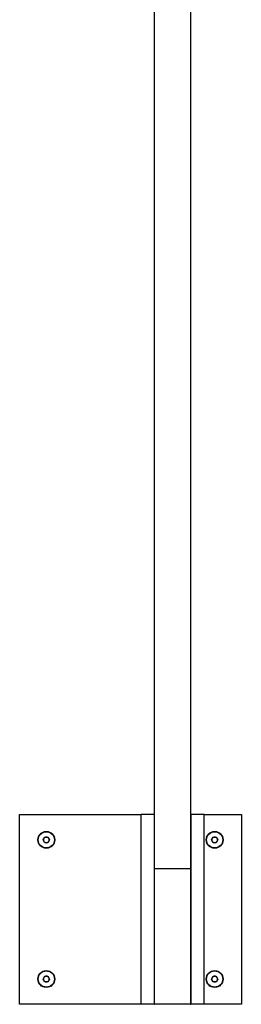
# Model space of a CAD drawing. Header units: millimetres. Extents: x 88.63 to 88.79, y 26.81 to 28.21.
# Tile 1 of 9: x 88.63 to 88.79, y 26.81 to 27.51. Entities that reach past the tile are written whole.
import ezdxf

# ---------------------------------------------------------------- set-up
doc = ezdxf.new("R2010")
doc.units = ezdxf.units.MM
doc.layers.add('SANINDUSA', color=3, linetype='Continuous')

msp = doc.modelspace()

# ---------------------------------------------------------------- linework, layer by layer
at = {"layer": 'SANINDUSA'}
for p, q in [((88.72924, 26.90726), (88.72924, 27.94576)), ((88.75524, 26.90726), (88.75524, 27.94576)), ((88.63324, 26.81076), (88.63324, 26.94576)), ((88.63324, 26.94576), (88.71974, 26.94576)), ((88.72924, 26.94576), (88.71974, 26.94576)), ((88.71974, 26.81076), (88.71974, 26.94576)), ((88.72924, 26.81076), (88.72924, 26.94576)), ((88.75524, 26.94576), (88.75524, 26.81076)), ((88.76474, 26.94576), (88.75524, 26.94576)), ((88.76474, 26.94576), (88.79124, 26.94576)), ((88.76474, 26.81076), (88.76474, 26.94576)), ((88.79124, 26.94576), (88.79124, 26.81076)), ((88.64993, 26.92776), (88.65109, 26.92976)), ((88.65109, 26.92976), (88.6534, 26.92976)), ((88.6534, 26.92976), (88.65455, 26.92776)), ((88.76993, 26.92776), (88.77109, 26.92976)), ((88.77109, 26.92976), (88.7734, 26.92976)), ((88.7734, 26.92976), (88.77455, 26.92776)), ((88.65109, 26.92576), (88.64993, 26.92776)), ((88.6534, 26.92576), (88.65109, 26.92576)), ((88.65455, 26.92776), (88.6534, 26.92576)), ((88.77109, 26.92576), (88.76993, 26.92776)), ((88.7734, 26.92576), (88.77109, 26.92576)), ((88.77455, 26.92776), (88.7734, 26.92576)), ((88.74224, 26.90726), (88.72924, 26.90726)), ((88.72924, 26.81101), (88.72924, 26.90706)), ((88.75524, 26.90706), (88.72924, 26.90706)), ((88.75524, 26.90726), (88.74224, 26.90726)), ((88.75524, 26.81101), (88.75524, 26.90706)), ((88.64993, 26.82876), (88.65109, 26.83076)), ((88.65109, 26.83076), (88.6534, 26.83076)), ((88.6534, 26.83076), (88.65455, 26.82876)), ((88.76993, 26.82876), (88.77109, 26.83076)), ((88.77109, 26.83076), (88.7734, 26.83076)), ((88.7734, 26.83076), (88.77455, 26.82876)), ((88.65109, 26.82676), (88.64993, 26.82876)), ((88.6534, 26.82676), (88.65109, 26.82676)), ((88.65455, 26.82876), (88.6534, 26.82676)), ((88.77109, 26.82676), (88.76993, 26.82876)), ((88.7734, 26.82676), (88.77109, 26.82676)), ((88.77455, 26.82876), (88.7734, 26.82676)), ((88.71974, 26.81076), (88.63324, 26.81076)), ((88.72924, 26.81076), (88.71974, 26.81076)), ((88.72924, 26.81101), (88.75524, 26.81101)), ((88.72949, 26.81076), (88.72924, 26.81076)), ((88.75499, 26.81076), (88.72949, 26.81076)), ((88.75524, 26.81076), (88.75499, 26.81076)), ((88.76474, 26.81076), (88.75524, 26.81076)), ((88.79124, 26.81076), (88.76474, 26.81076))]:
    msp.add_line(p, q, dxfattribs=at)
for centre, radius in [((88.65224, 26.92776), 0.006), ((88.65224, 26.92776), 0.00585), ((88.65224, 26.92776), 0.00575), ((88.77224, 26.92776), 0.006), ((88.77224, 26.92776), 0.00585), ((88.77224, 26.92776), 0.00575), ((88.65224, 26.82876), 0.006), ((88.65224, 26.82876), 0.00585), ((88.65224, 26.82876), 0.00575), ((88.77224, 26.82876), 0.006), ((88.77224, 26.82876), 0.00585), ((88.77224, 26.82876), 0.00575)]:
    msp.add_circle(centre, radius, dxfattribs=at)
for centre, radius, start, end in [((88.65224, 26.92776), 0.002, 150, 210), ((88.65224, 26.92776), 0.002, 90, 150), ((88.65224, 26.92776), 0.002, 30, 90), ((88.65224, 26.92776), 0.002, 330, 30), ((88.77224, 26.92776), 0.002, 150, 210), ((88.77224, 26.92776), 0.002, 90, 150), ((88.77224, 26.92776), 0.002, 30, 90), ((88.77224, 26.92776), 0.002, 330, 30), ((88.65224, 26.92776), 0.002, 210, 270), ((88.65224, 26.92776), 0.002, 270, 330), ((88.77224, 26.92776), 0.002, 210, 270), ((88.77224, 26.92776), 0.002, 270, 330), ((88.72944, 26.90706), 0.0002, 90, 180), ((88.75504, 26.90706), 0.0002, 0, 90), ((88.65224, 26.82876), 0.002, 90, 150), ((88.65224, 26.82876), 0.002, 30, 90), ((88.77224, 26.82876), 0.002, 90, 150), ((88.77224, 26.82876), 0.002, 30, 90), ((88.65224, 26.82876), 0.002, 150, 210), ((88.65224, 26.82876), 0.002, 210, 270), ((88.65224, 26.82876), 0.002, 270, 330), ((88.65224, 26.82876), 0.002, 330, 30), ((88.77224, 26.82876), 0.002, 150, 210), ((88.77224, 26.82876), 0.002, 210, 270), ((88.77224, 26.82876), 0.002, 270, 330), ((88.77224, 26.82876), 0.002, 330, 30), ((88.72949, 26.81101), 0.00025, 180, 270), ((88.75499, 26.81101), 0.00025, 270, 0)]:
    msp.add_arc(centre, radius, start, end, dxfattribs=at)

doc.saveas('drawing.dxf')
